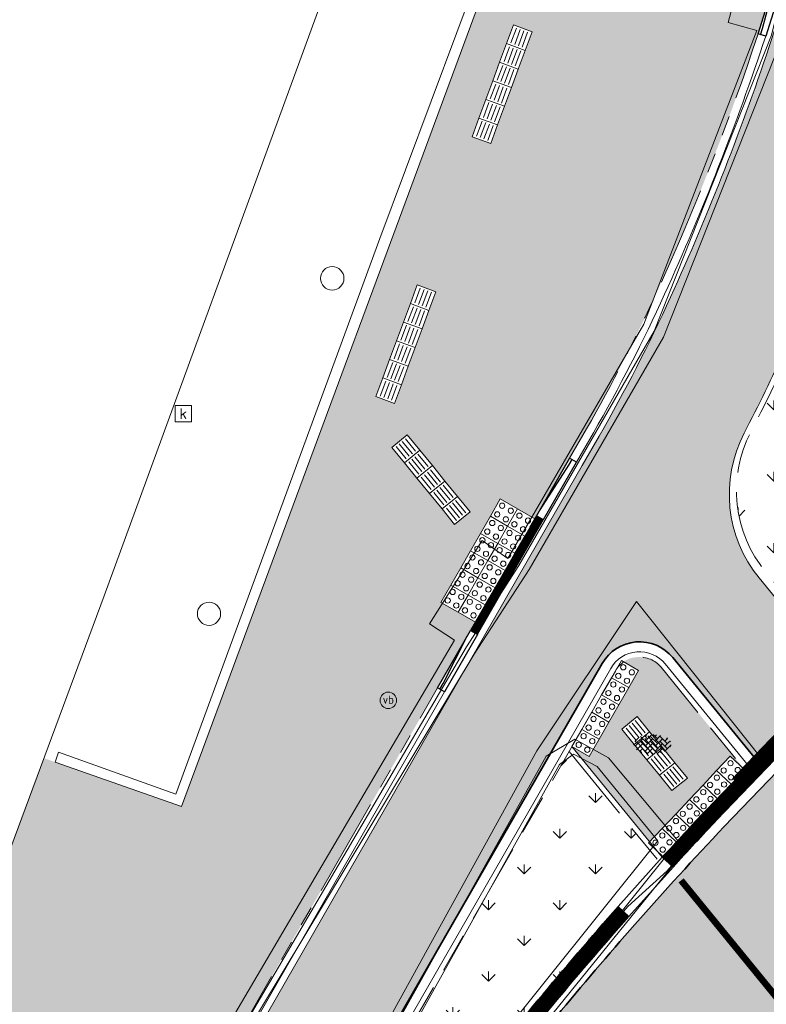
# Model space of a CAD drawing. Header units: metres. Extents: x 187916 to 189411, y 333285 to 334910.
# Tile 53 of 256: x 188109 to 188120, y 334582 to 334597. Entities that reach past the tile are written whole.
import ezdxf
from ezdxf.enums import TextEntityAlignment as Align

# ---------------------------------------------------------------- set-up
doc = ezdxf.new("R2010")
doc.units = ezdxf.units.M
for name, pattern in [('VH-OPSLUITBAND_100X200', [16, 8, -2, 4, -2]), ('VH-RWSBAND-SO', [24, 10, -2, 2, -2, 2, -2, 2, -2]), ('VH-TROTTOIRBAND_180-200', [20, 10, -2, 2, -2, 2, -2]), ('VW-1-1_STREEP', [2, 1, -1])]:
    doc.linetypes.add(name, pattern=pattern)
for name, color, linetype, lineweight in [('B-ME-IE-MEUBILAIR_WEGMEUBILAIR-S', 253, 'Continuous', 18), ('B-ME-IE-MEUBILAIR_WEGMEUBILAIR_PAAL-S', 253, 'Continuous', 18), ('B-ME-IE-TERREINAFSCHEIDING_KUNSTMATIG_MUUR-G', 253, 'IE-TERREINAFSCHEIDING-KUNSTMATIG-DICHT', 18), ('B-ME-RI-HWA_KOLK-S', 253, 'Continuous', 25), ('B-ME-VH-KANTOPSLUITING_ACHTERKANTBAND-G', 253, 'Continuous', 18), ('B-ME-VH-VERHARDING_ASFALT-G', 253, 'Continuous', 18), ('B-ME-VH-VERHARDING_BETONSTRAATSTEEN-G', 253, 'Continuous', 18), ('B-ME-VH-VERHARDING_BETONSTRAATSTEEN-S', 253, 'Continuous', 25), ('B-ME-VH-VERHARDING_ROOSTER-G', 253, 'Continuous', 18), ('N-WE-GR-VAKBEPLANTING-A', 94, 'Continuous', 5), ('N-WE-VH-GOOT_TEGEL-G', 170, 'Continuous', 35), ('N-WE-VH-KANTOPSLUITING_ELEMENT_VERLOOPBAND-G', 42, 'Continuous', 25), ('N-WE-VH-KANTOPSLUITING_OPSLUITBAND_80X200-G', 30, 'VH-OPSLUITBAND_100X200', 15), ('N-WE-VH-KANTOPSLUITING_RIJWIELPADBAND_4-12 200-G', 94, 'VH-TROTTOIRBAND_180-200', 15), ('N-WE-VH-KANTOPSLUITING_TROTTOIRBAND_RWS_110 220-G', 251, 'VH-RWSBAND-SO', 25), ('N-WE-VH-KANTOPSLUITING_TROTTOIRBAND_RWS_110 220_ACHTERKANT-G', 7, 'VH-RWSBAND-SO', 25), ('N-WE-VH-KANTOPSLUITING_VERLOOPBAND-S', 251, 'Continuous', 25), ('N-WE-VH-KANTOPSLUITING_VERLOOPBAND_TBV TEKENING-G', 10, 'Continuous', 25), ('N-WE-VH-KANTOPSLUITING_VOORKANTBAND-G', 7, 'Continuous', 15), ('N-WE-VH-KANTVERHARDING_STREKLAAG_BSS-G', 60, 'Continuous', 18), ('N-WE-VH-VERHARDING_ASFALT_RIJWEG-A', 251, 'Continuous', 18), ('N-WE-VH-VERHARDING_TEGEL-A', 254, 'Continuous', 5), ('N-WE-VH-VERKEERSTEGEL-S', 7, 'Continuous', 0), ('N-WE-VW-MARKERING_DWARS_DRIEHOEK_5050-G', 251, 'VW-HAAIETAND50-L-N', 0), ('N-WE-VW-MARKERING_LANGS_STREEP_11-G', 251, 'VW-1-1_STREEP', 0)]:
    doc.layers.add(name, color=color, linetype=linetype, lineweight=lineweight)
doc.layers.add('N-WE-VH-VERHARDING_ASFALT_ROOD-A', color=7, linetype='Continuous', lineweight=18, true_color=0xff1414)
doc.styles.add('NLCS-ISO', font='NLCS-ISO.ttf')
doc.linetypes.add('IE-TERREINAFSCHEIDING-KUNSTMATIG-DICHT', pattern='A,8,-1,[82,NLCS.SHX,S=0.75,R=90,X=0,Y=0],-1', length=10)
doc.linetypes.add('VW-HAAIETAND50-L-N', pattern='A,0,-0.5,[150,NLCS.SHX,S=1,R=0,X=-0.625,Y=-0.25],-0.5', length=1)
pattern_1 = [(90, (0, 0), (-0.5388153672, 0.5388153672), [0.142875, -0.9347557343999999]), (45, (0, 0), (-0.5388153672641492, 0.5388153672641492), [0.142875, -0.6191249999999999]), (135, (0, 0), (-0.5388153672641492, -0.5388153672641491), [0.142875, -0.6191249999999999])]

# ---------------------------------------------------------------- blocks, each defined once
blk = doc.blocks.new('SIE-WEG_PAAL_VERKEERSBORD-SO')
at = {"color": 0, "linetype": 'ByBlock', "lineweight": 18}
blk.add_circle((0, 0), 1.5, dxfattribs=at)
at = {"color": 0, "linetype": 'ByBlock', "lineweight": 18, "style": 'NLCS-ISO'}
blk.add_text('vb', height=1.5, dxfattribs=at).set_placement((0, 0.1317113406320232), align=Align.MIDDLE_CENTER)
blk = doc.blocks.new('SVH-BSS_KEIFORMAAT_KEPER-SO')
at = {"ltscale": 0.1}
for p, q in [((-5.336050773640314, 0.881278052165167), (-4.454772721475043, -7.582823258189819e-14)), ((-5.197234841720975, 0.7424621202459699), (-4.025666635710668, 1.914030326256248)), ((-5.197234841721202, -0.7424621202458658), (-2.969848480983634, 1.48492424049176)), ((-4.812064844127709, -1.842216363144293), (-2.969848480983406, 3.785860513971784e-14)), ((-4.564991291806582, 1.595142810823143), (-4.454772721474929, 1.484924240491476)), ((-3.712310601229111, 0.7424621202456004), (-1.484924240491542, -1.484924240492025)), ((-3.597206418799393, 2.112282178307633), (-1.484924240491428, -2.747801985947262e-13)), ((-2.477046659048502, 2.477046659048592), (-1.484924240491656, 1.484924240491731)), ((-2.227386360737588, 0.7424621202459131), (-0.2128896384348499, 2.756958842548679)), ((-2.227386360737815, 2.227386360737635), (-1.846044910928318, 2.608727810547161)), ((-2.227386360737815, -0.7424621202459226), (-2.463584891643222e-13, 1.484924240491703)), ((-2.227386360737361, -2.227386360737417), (2.083888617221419e-13, 2.083888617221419e-13)), ((-0.7424621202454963, 2.227386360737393), (1.484924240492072, -2.321476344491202e-13)), ((-0.7424621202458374, 0.7424621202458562), (1.484924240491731, -1.48492424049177)), ((0.2160084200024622, 2.753840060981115), (1.484924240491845, 1.484924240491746)), ((0.742462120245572, 2.227386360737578), (1.196639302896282, 2.681563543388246)), ((0.7424621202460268, 0.7424621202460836), (2.445993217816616, 2.445993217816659)), ((0.7424621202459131, -0.7424621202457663), (2.969848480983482, 1.48492424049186)), ((0.7424621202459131, -2.227386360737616), (2.969848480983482, 9.43689570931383e-15)), ((2.227386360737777, 2.22738636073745), (4.454772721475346, -1.753042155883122e-13)), ((2.227386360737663, 0.7424621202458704), (4.454772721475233, -1.484924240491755)), ((3.7123106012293, 0.7424621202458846), (4.50164561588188, 1.531797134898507)), ((3.7123106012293, -0.7424621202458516), (5.246882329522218, 0.7921096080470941)), ((4.221158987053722, 1.718537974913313), (4.45477272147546, 1.484924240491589)), ((5.197234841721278, 0.7424621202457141), (5.392160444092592, 0.5475365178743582)), ((-5.734817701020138, -0.2048792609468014), (-4.454772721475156, -1.484924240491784)), ((-3.894231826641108, -2.40930758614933), (-2.969848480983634, -1.484924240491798)), ((-3.712310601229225, -0.742462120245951), (-1.484924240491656, -2.969848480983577)), ((-3.712310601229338, -2.227386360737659), (-3.270758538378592, -2.668938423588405)), ((-1.594092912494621, -3.079017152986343), (9.470202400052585e-14, -1.484924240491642)), ((-0.74246212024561, -0.74246212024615), (1.484924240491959, -2.969848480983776)), ((-0.7424621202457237, -2.227386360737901), (0.2141389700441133, -3.18398745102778)), ((-0.2171522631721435, -3.18700074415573), (9.470202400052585e-14, -2.969848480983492)), ((1.364972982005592, -3.089799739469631), (2.969848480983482, -1.484924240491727)), ((2.227386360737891, -0.7424621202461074), (3.843627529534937, -2.358703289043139)), ((2.22738636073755, -2.227386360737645), (2.78091825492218, -2.780918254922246)), ((3.712310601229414, -2.227386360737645), (5.574234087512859, -0.3654628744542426)), ((5.197234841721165, -0.7424621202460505), (5.40549668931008, -0.950723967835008))]:
    blk.add_line(p, q, dxfattribs=at)
at = {"style": 'NLCS-ISO'}
blk.add_attdef('FORMAAT', text='', height=1.8, dxfattribs=at).set_placement((-5.834817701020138, -0.2150483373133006), align=Align.MIDDLE_RIGHT)
blk.add_attdef('KLEUR', text='', height=1.8, dxfattribs=at).set_placement((5.824648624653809, -0.2150483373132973), align=Align.MIDDLE_LEFT)
at = {"style": 'NLCS-ISO', "flags": 1}
blk.add_attdef('FUNCTIE', text='', height=1.8, dxfattribs=at).set_placement((0.1159930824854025, -3.584775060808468), align=Align.MIDDLE_CENTER)
blk = doc.blocks.new('SRI-KOLK-SO')
at = {"color": 0, "linetype": 'ByBlock', "lineweight": 18}
blk.add_lwpolyline([(-1.125, -1.125), (1.125, -1.125), (1.125, 1.125), (-1.125, 1.125)], close=True, dxfattribs=at)
at = {"color": 0, "linetype": 'ByBlock', "lineweight": 18, "style": 'NLCS-ISO'}
blk.add_text('k', height=1.5, dxfattribs=at).set_placement((0, 0), align=Align.MIDDLE_CENTER)
blk = doc.blocks.new('DTM')
at = {"layer": 'B-ME-IE-MEUBILAIR_WEGMEUBILAIR_PAAL-S'}
for centre, radius in [((188113.7119066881, 334592.859504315), 0.177150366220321), ((188111.8519620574, 334587.7966658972), 0.1753459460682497)]:
    blk.add_circle(centre, radius, dxfattribs=at)
at = {"layer": 'B-ME-IE-TERREINAFSCHEIDING_KUNSTMATIG_MUUR-G', "ltscale": 0.2, "flags": 128}
for points in [[(188110.2680000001, 334588.0669999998), (188113.543, 334597.025)], [(188108.1760000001, 334582.4359999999), (188110.2680000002, 334588.067)]]:
    blk.add_lwpolyline(points, dxfattribs=at)
at = {"layer": 'B-ME-VH-KANTOPSLUITING_ACHTERKANTBAND-G', "ltscale": 0.2, "flags": 128}
for points in [[(188101.0899999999, 334572.966), (188104.395, 334571.727), (188105.7999999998, 334571.7039999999), (188106.8870000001, 334572.6660000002), (188111.7519999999, 334580.9249999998), (188115.5580000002, 334587.3999999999), (188115.182, 334587.6469999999), (188115.9739999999, 334588.8999999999), (188116.3640000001, 334588.6320000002), (188118.4169999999, 334592.1669999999), (188120.122, 334596.6000000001), (188119.6919999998, 334596.7230000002), (188120.0699999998, 334598.159), (188120.4950000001, 334598.0269999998), (188121.699, 334605.236), (188121.9040000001, 334610.9720000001), (188121.5920000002, 334611.9580000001), (188120.8130000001, 334612.6370000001), (188115.4010000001, 334614.6099999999), (188115.2540000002, 334614.236), (188113.8709999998, 334614.7489999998), (188114.0299999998, 334615.1239999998), (188112.844, 334615.5729999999), (188108.375, 334617.1740000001)], [(188109.6099999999, 334572.0470000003), (188109.9759999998, 334571.8140000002), (188113.068, 334576.889), (188116.0380000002, 334581.1329999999), (188118.6299999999, 334584.3689999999), (188117.71, 334585.4920000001), (188117.355, 334585.6770000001), (188117.1409999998, 334585.523)], [(188109.6099999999, 334572.0470000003), (188112.4649999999, 334577.2000000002), (188114.9589999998, 334581.608), (188117.1409999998, 334585.523)]]:
    blk.add_lwpolyline(points, dxfattribs=at)
at = {"layer": 'B-ME-VH-VERHARDING_ASFALT-G', "ltscale": 0.2, "flags": 128}
for points in [[(188070.46, 334514.5580000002), (188075.165, 334520.4539999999), (188081.1880000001, 334528.5019999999), (188086.1009999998, 334535.534), (188091.145, 334543.2659999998), (188092.4180000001, 334545.2889999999), (188096.6979999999, 334553.5189999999), (188099.747, 334559.1460000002), (188104.2880000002, 334567.23), (188107.264, 334572.4539999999), (188112.0070000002, 334580.79), (188115.8569999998, 334587.1869999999), (188116.6839999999, 334588.463), (188118.7110000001, 334591.9709999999), (188120.5060000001, 334596.4909999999), (188120.8790000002, 334597.9640000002), (188122.0380000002, 334605.1689999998), (188122.2930000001, 334611.0099999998), (188121.9560000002, 334612.1880000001), (188120.966, 334613.023), (188115.5469999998, 334615.0040000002), (188114.1439999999, 334615.5129999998), (188113.0150000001, 334615.9180000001), (188114.3539999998, 334619.6660000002)], [(188101.426, 334558.4109999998), (188105.784, 334566.179), (188109.2560000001, 334572.2680000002), (188112.1460000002, 334577.426), (188114.6000000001, 334581.7400000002), (188116.8020000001, 334585.7259999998), (188118.3059999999, 334587.9819999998), (188120.1749999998, 334585.6349999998)], [(188101.426, 334558.4109999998), (188101.423, 334558.105), (188101.5989999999, 334557.915), (188101.9010000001, 334557.9050000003), (188102.04, 334557.9879999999), (188106.7990000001, 334565.878), (188110.3190000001, 334571.5830000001), (188113.3700000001, 334576.6099999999), (188116.3760000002, 334580.9440000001), (188119.057, 334584.2459999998), (188120.1749999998, 334585.6349999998)]]:
    blk.add_lwpolyline(points, dxfattribs=at)
at = {"layer": 'B-ME-VH-VERHARDING_BETONSTRAATSTEEN-G', "ltscale": 0.2, "flags": 128}
for points in [[(188101.0210000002, 334572.7570000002), (188104.361, 334571.548), (188105.8879999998, 334571.5269999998), (188107.0619999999, 334572.557), (188111.949, 334580.8399999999), (188115.7400000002, 334587.2960000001), (188116.5269999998, 334588.5260000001), (188118.5750000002, 334592.0600000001), (188120.3459999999, 334596.5290000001), (188120.7039999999, 334598.0010000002), (188121.9079999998, 334605.1859999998), (188122.1490000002, 334610.9870000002), (188121.7999999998, 334612.1370000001), (188120.9040000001, 334612.8489999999), (188115.4870000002, 334614.8509999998), (188114.0860000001, 334615.3900000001), (188112.9380000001, 334615.7960000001), (188108.4180000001, 334617.429)], [(188101.5649999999, 334558.3399999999), (188101.5819999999, 334558.1639999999), (188101.6749999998, 334558.0830000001), (188101.8629999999, 334558.04), (188101.9219999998, 334558.0980000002), (188106.6949999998, 334565.9840000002), (188110.1839999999, 334571.699), (188113.227, 334576.6979999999), (188116.2609999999, 334581.04), (188118.9339999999, 334584.3640000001), (188117.8849999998, 334585.622), (188117.3769999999, 334585.9050000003), (188116.9419999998, 334585.6460000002)], [(188101.5649999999, 334558.3399999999), (188105.9449999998, 334566.0949999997), (188109.3829999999, 334572.165), (188112.2740000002, 334577.355), (188114.7489999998, 334581.7179999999), (188116.9419999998, 334585.6460000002)]]:
    blk.add_lwpolyline(points, dxfattribs=at)
at = {"layer": 'B-ME-VH-VERHARDING_ROOSTER-G', "ltscale": 0.2, "flags": 128}
for points in [[(188109.5290000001, 334585.557), (188111.4350000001, 334584.8849999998), (188114.594, 334593.4029999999), (188117.6740000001, 334601.7310000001), (188119.9189999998, 334607.8900000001), (188118.0520000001, 334608.588), (188118.0049999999, 334608.4440000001)], [(188109.5290000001, 334585.557), (188109.5810000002, 334585.7089999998), (188111.3500000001, 334585.0750000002), (188114.4309999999, 334593.4589999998), (188117.5320000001, 334601.7599999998), (188119.719, 334607.7990000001), (188118.0049999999, 334608.4440000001)]]:
    blk.add_lwpolyline(points, dxfattribs=at)
at = {"layer": 'B-ME-IE-MEUBILAIR_WEGMEUBILAIR-S', "xscale": 0.083, "yscale": 0.083, "zscale": 0.083}
blk.add_blockref('SIE-WEG_PAAL_VERKEERSBORD-SO', (188114.559, 334586.489), dxfattribs=at)
at = {"layer": 'B-ME-RI-HWA_KOLK-S', "xscale": 0.11, "yscale": 0.11, "zscale": 0.11}
blk.add_blockref('SRI-KOLK-SO', (188111.463, 334590.817), dxfattribs=at)
at = {"layer": 'B-ME-VH-VERHARDING_BETONSTRAATSTEEN-S', "xscale": 0.05, "yscale": 0.05, "zscale": 0.05}
blk.add_blockref('SVH-BSS_KEIFORMAAT_KEPER-SO', (188118.548, 334585.836), dxfattribs=at)
blk = doc.blocks.new('SVH-VERKEERSTEGEL_300X300_NOPPENTEGEL')
blk.add_lwpolyline([(-0.15, 5.551115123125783e-17), (0.15, 5.551115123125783e-17), (0.15, -0.3), (-0.15, -0.3)], close=True)
at = {"lineweight": 0}
for centre in [(-0.07499999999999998, -0.07499999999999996), (0.07499999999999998, -0.07499999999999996), (-0.07499999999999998, -0.225), (0.07499999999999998, -0.225)]:
    blk.add_circle(centre, 0.04, dxfattribs=at)
blk = doc.blocks.new('SVH-VERKEERSTEGEL_300X300_GELEIDETEGEL')
blk.add_lwpolyline([(-0.15, 5.551115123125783e-17), (0.15, 5.551115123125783e-17), (0.15, -0.3), (-0.15, -0.3)], close=True)
at = {"lineweight": 0, "flags": 128}
for points in [[(0.12, -0.05999999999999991), (-0.1200000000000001, -0.05999999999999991)], [(0.12, -0.1199999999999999), (-0.1200000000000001, -0.1199999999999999)], [(0.12, -0.1799999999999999), (-0.1200000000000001, -0.1799999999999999)], [(0.12, -0.2399999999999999), (-0.12, -0.2399999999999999)]]:
    blk.add_lwpolyline(points, dxfattribs=at)
blk = doc.blocks.new('SVH-TROTTOIRBAND RWS INRITVERLOOPBAND_110 220X250_LINKS_L1000_VB-MM')
at = {"linetype": 'Continuous', "lineweight": 0}
blk.add_lwpolyline([(0, 0), (1000, 1.13686837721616e-13), (1000, 220.0000000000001), (0, 220)], close=True, dxfattribs=at)
blk.add_lwpolyline([(0, 110), (100, 110), (900, 30.00000000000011), (1000, 30.00000000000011)], dxfattribs=at)
blk = doc.blocks.new('SVH-RIJWIELPAD EINDVERLOOPBAND_40 120X250_MAAIVELD_RECHTS_L1000_HD-MM')
blk.add_line((0, 40), (100, 40))
blk.add_lwpolyline([(0, 0), (1000, 0), (1000, 120), (0, 120)], close=True)
at = {"flags": 128}
blk.add_lwpolyline([(100, 40), (900, 0)], dxfattribs=at)
blk = doc.blocks.new('SVH-RIJWIELPAD EINDVERLOOPBAND_40 120X250_MAAIVELD_LINKS_L1000_HD-MM')
blk.add_line((0, 40), (-100, 40))
blk.add_lwpolyline([(0, 0), (-1000, 0), (-1000, 120), (0, 120)], close=True)
at = {"flags": 128}
blk.add_lwpolyline([(-100, 40), (-900, 0)], dxfattribs=at)
blk = doc.blocks.new('ontwerp Wilhelmina- & Engelenkampstraat')
at = {"layer": 'N-WE-GR-VAKBEPLANTING-A', "transparency": 33554610}
h = blk.add_hatch(dxfattribs=at)
h.set_pattern_fill('GRASS', color=256, scale=0.03)
h.set_pattern_definition(pattern_1)
h.paths.add_polyline_path([(188125.3065849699, 334595.8465797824), (188125.3483220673, 334596.7567604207, 0.02171422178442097), (188122.6166379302, 334595.4420058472, 0.1824907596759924), (188121.7245304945, 334594.4203148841, -0.01774848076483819), (188120.6223364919, 334591.7561920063, -0.01252068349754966), (188120.0290838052, 334590.5368221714, 0.3019509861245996), (188120.259519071, 334588.4241339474), (188121.4379676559, 334587.0111331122), (188121.9956216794, 334587.6451913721, 0.1530905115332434)])
h = blk.add_hatch(dxfattribs=at)
h.set_pattern_fill('GRASS', color=256, scale=0.03)
h.set_pattern_definition(pattern_1)
h.paths.add_polyline_path([(188118.0265553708, 334583.3758751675), (188118.640478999, 334584.0597769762), (188117.2878711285, 334585.7165873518), (188113.9041129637, 334579.8312230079), (188114.777989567, 334579.3287924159, -0.007387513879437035), (188115.6608906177, 334580.52148375, -0.01555096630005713)])
at = {"layer": 'N-WE-VH-VERHARDING_ASFALT_RIJWEG-A', "transparency": 33554610}
h = blk.add_hatch(color=256, dxfattribs=at)
h.dxf.hatch_style = 1
edge = h.paths.add_edge_path(flags=16)
edge.add_arc((188138.9664952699, 334562.9266771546), 25.15000014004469, 78.9570041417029, 89.01832237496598, ccw=False)
edge.add_arc((188138.9664952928, 334562.9266772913), 25.15000000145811, 70.82096754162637, 78.95700413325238, ccw=False)
edge.add_arc((188138.9664952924, 334562.9266772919), 25.15000000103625, 64.56114953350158, 70.82096754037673, ccw=False)
edge.add_arc((188149.275636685, 334584.5997389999), 1.1499999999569, -100.17163992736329, 64.5611495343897, ccw=False)
edge.add_arc((188142.0351365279, 334544.2441302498), 39.85000000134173, 79.82836007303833, 82.98919470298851)
edge.add_arc((188142.0351365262, 334544.2441302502), 39.8500000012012, 82.98919470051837, 86.82065225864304)
edge.add_line((188144.2452818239, 334584.0327939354), (188143.4198873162, 334584.0786422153))
edge.add_line((188143.4198873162, 334584.0786422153), (188142.6119275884, 334584.1235220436))
edge.add_arc((188142.7311700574, 334586.2702128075), 2.150000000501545, 241.96238470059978, 266.8206522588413, ccw=False)
edge.add_line((188141.7205601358, 334584.3725385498), (188138.8371205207, 334585.9081196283))
edge.add_arc((188139.3776793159, 334586.9231546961), 1.150000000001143, 89.01832237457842, 241.9623847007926, ccw=False)
edge = h.paths.add_edge_path(flags=16)
edge.add_arc((188147.0280477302, 334548.9942835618), 37.59999999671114, 119.8881419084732, 146.3825036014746)
edge.add_line((188115.7165645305, 334569.8113683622), (188103.132196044, 334550.8829138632))
edge.add_line((188103.132196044, 334550.8829138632), (188098.4154442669, 334542.7039371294))
edge.add_line((188098.4154442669, 334542.7039371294), (188093.8171624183, 334534.4769075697))
edge.add_line((188093.8171624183, 334534.4769075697), (188093.5668862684, 334534.0291252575))
edge.add_arc((188092.5630440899, 334534.590196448), 1.150000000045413, 239.9388876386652, 330.79814032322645, ccw=False)
edge.add_line((188091.9869821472, 334533.5948811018), (188091.4987249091, 334533.8774713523))
edge.add_arc((188092.0747868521, 334534.8727866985), 1.150000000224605, 146.0066462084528, 239.9388876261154, ccw=False)
edge.add_line((188091.1213190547, 334535.5157479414), (188092.9730741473, 334538.2617748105))
edge.add_arc((187397.3001256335, 335005.9230804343), 838.2529141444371, 326.0893067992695, 326.4232486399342)
edge.add_line((188095.6869526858, 334542.3243445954), (188101.4356861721, 334551.4072817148))
edge.add_line((188101.4356861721, 334551.4072817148), (188104.3496291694, 334556.3924108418))
edge.add_line((188104.3496291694, 334556.3924108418), (188107.550383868, 334561.8461375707))
edge.add_arc((188150.8017325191, 334536.4622185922), 50.15000002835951, 145.6264753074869, 149.5916206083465, ccw=False)
edge.add_line((188109.409202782, 334564.7761901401), (188115.9237364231, 334574.2998638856))
edge.add_arc((188149.0625214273, 334551.6317490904), 40.14999999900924, 122.93594923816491, 145.6264753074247, ccw=False)
edge.add_arc((188127.8581766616, 334584.3636259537), 1.149999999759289, 29.3351337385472, 122.93594923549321, ccw=False)
edge.add_line((188128.8607110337, 334584.9270306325), (188129.094595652, 334584.5108513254))
edge.add_arc((188127.2202922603, 334583.4575295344), 2.149999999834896, -60.11185809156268, 29.335133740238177, ccw=False)
edge = h.paths.add_edge_path()
edge.add_arc((188147.5743993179, 334603.7915720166), 12.15000000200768, 200.4734663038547, 255.493725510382)
edge.add_line((188144.530994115, 334592.0289113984), (188146.185999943, 334591.6007044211))
edge.add_arc((188138.7090134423, 334562.7023984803), 29.84991479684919, 50.25891379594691, 75.49372551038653, ccw=False)
edge.add_line((188157.7926425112, 334585.655230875), (188163.8201895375, 334580.6411595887))
edge.add_line((188163.8201895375, 334580.6411595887), (188159.2952212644, 334575.7984076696))
edge.add_line((188159.2952212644, 334575.7984076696), (188159.2695942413, 334575.8148686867))
edge.add_arc((188144.5349947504, 334550.6630481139), 29.15000000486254, 59.63710362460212, 146.382503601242)
edge.add_line((188120.2602677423, 334566.8018252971), (188107.0435106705, 334546.9221797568))
edge.add_line((188107.0435106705, 334546.9221797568), (188106.7442135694, 334546.500351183))
edge.add_line((188106.7442135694, 334546.500351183), (188101.6504048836, 334539.510067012))
edge.add_line((188101.6504048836, 334539.510067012), (188095.1750741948, 334530.5398171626))
edge.add_line((188095.1750741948, 334530.5398171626), (188087.7887865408, 334535.3281251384))
edge.add_line((188087.7887865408, 334535.3281251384), (188088.417, 334536.191))
edge.add_line((188088.417, 334536.191), (188093.6195946, 334544.8592181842))
edge.add_line((188093.6195946, 334544.8592181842), (188101.4946647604, 334558.0521733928))
edge.add_line((188101.4946647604, 334558.0521733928), (188109.0825163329, 334571.5906240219))
edge.add_arc((188109.7531398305, 334571.7031590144), 0.6800000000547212, 189.5258538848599, 239.6426501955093)
edge.add_arc((188109.7531398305, 334571.7031590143), 0.6799999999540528, 239.6426501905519, 330.1368785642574)
edge.add_line((188110.3428476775, 334571.364566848), (188112.78618657, 334575.619999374))
edge.add_line((188112.78618657, 334575.619999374), (188112.9460224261, 334575.8837592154))
edge.add_arc((188155.5789671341, 334550.0486179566), 49.84999998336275, 142.6443436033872, 148.784552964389, ccw=False)
edge.add_arc((188162.7209915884, 334543.926498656), 59.24414293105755, 136.6649082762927, 142.1289845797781, ccw=False)
edge.add_line((188119.6296113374, 334584.5836188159), (188121.4990564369, 334586.5296781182))
edge.add_arc((188110.5734846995, 334597.0251239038), 15.15000000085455, 316.1503230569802, 359.9113085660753)
edge.add_arc((188139.1123643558, 334564.6638088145), 35.00000004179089, 106.57741826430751, 112.49110119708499, ccw=False)
edge.add_line((188129.1264917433, 334598.2090372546), (188129.3539222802, 334596.9693586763))
edge.add_arc((188131.4686291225, 334597.3573212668), 2.15000000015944, 190.3958391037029, 206.4362908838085)
edge.add_line((188129.5434547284, 334596.400136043), (188131.1078476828, 334593.2536925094))
edge.add_arc((188131.9047803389, 334593.6499226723), 0.8900000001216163, 206.4362909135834, 370.3958390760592)
edge.add_line((188132.7801706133, 334593.8105211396), (188131.8470344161, 334598.8968607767))
edge.add_line((188131.8470344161, 334598.8968607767), (188131.8462139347, 334598.9013330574))
edge.add_arc((188139.0752333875, 334564.9158871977), 34.74578035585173, 94.76015096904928, 102.00837118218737, ccw=False)
at = {"layer": 'N-WE-VH-VERHARDING_ASFALT_ROOD-A', "transparency": 33554610}
h = blk.add_hatch(color=256, dxfattribs=at)
h.dxf.hatch_style = 1
h.paths.add_polyline_path([(188120.1575905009, 334588.3367530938, -0.299648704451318), (188119.9327629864, 334590.524914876, 0.01302880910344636), (188120.5495449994, 334591.7893793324, 0.0177484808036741), (188121.6495684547, 334594.4482557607, -0.1824907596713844), (188122.5788470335, 334595.5125171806, -0.0219909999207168), (188125.3523926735, 334596.8455300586, 0.03323504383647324), (188125.2458823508, 334598.805325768, 0.01087407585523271), (188123.7744933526, 334598.1701099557, -0.6277769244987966), (188122.8729331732, 334598.917082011, 0.01394574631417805), (188123.3522491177, 334601.1183388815), (188123.5186921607, 334602.1015323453), (188123.6058076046, 334602.6160478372, -0.1686083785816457), (188123.8137921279, 334603.0105127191, 0.04923014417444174), (188124.135476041, 334610.9399978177), (188122.2385249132, 334610.832380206, -0.06861142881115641), (188121.4073989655, 334600.349107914), (188121.1829406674, 334599.3728481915, -0.01349483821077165), (188120.6518664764, 334597.437743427), (188120.3508340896, 334596.4821163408, -0.02715021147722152), (188118.8207471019, 334592.5775784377, -0.02351029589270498), (188117.7422865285, 334590.4793849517), (188117.4863962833, 334590.0343155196), (188116.987961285, 334589.1673884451), (188115.9910912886, 334587.4335342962), (188115.4926562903, 334586.5666072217), (188107.2129283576, 334572.1656916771), (188092.5487548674, 334545.4469318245), (188093.6195946, 334544.8592181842), (188101.4946647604, 334558.0521733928), (188109.0825163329, 334571.5906240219, -0.1730280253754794), (188109.1627085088, 334572.0404880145), (188109.6586014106, 334572.9084557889), (188117.7874808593, 334587.0470019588, -0.5254322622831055), (188118.8544969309, 334587.1340839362), (188120.1004820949, 334585.6078757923), (188121.23222727, 334586.7860025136, 0.00252768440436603), (188121.3352055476, 334586.8942915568)])
at = {"layer": 'N-WE-VH-VERHARDING_TEGEL-A', "transparency": 33554610}
h = blk.add_hatch(color=256, dxfattribs=at)
h.dxf.hatch_style = 1
edge = h.paths.add_edge_path()
edge.add_line((188120.1416823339, 334596.5503531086), (188120.4418328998, 334597.5032134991))
edge.add_arc((188084.9476891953, 334608.2767982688), 37.09318490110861, 343.1153123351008, 343.2629847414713)
edge.add_line((188120.4694824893, 334597.5947307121), (188120.1931367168, 334597.6697176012))
edge.add_line((188120.1931367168, 334597.6697176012), (188119.903606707, 334597.7482820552))
edge.add_line((188119.903606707, 334597.7482820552), (188119.982171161, 334598.037812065))
edge.add_line((188119.982171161, 334598.037812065), (188120.060735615, 334598.3273420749))
edge.add_line((188120.060735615, 334598.3273420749), (188120.139300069, 334598.6168720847))
edge.add_line((188120.139300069, 334598.6168720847), (188120.2178645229, 334598.9064020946))
edge.add_line((188120.2178645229, 334598.9064020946), (188120.2964289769, 334599.1959321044))
edge.add_line((188120.2964289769, 334599.1959321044), (188120.3749934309, 334599.4854621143))
edge.add_line((188120.3749934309, 334599.4854621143), (188120.6645234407, 334599.4068976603))
edge.add_line((188120.6645234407, 334599.4068976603), (188120.9458707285, 334599.3305536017))
edge.add_arc((188084.9476733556, 334608.2768028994), 37.09320140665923, 346.0436279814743, 346.1919259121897)
edge.add_line((188120.9689055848, 334599.4237571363), (188121.1927767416, 334600.3974414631))
edge.add_arc((188083.9418971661, 334608.5879252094), 38.14068763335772, 347.5994913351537, 358.3404075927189)
edge.add_line((188122.0665860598, 334607.4833212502), (188117.9470000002, 334609.0090000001))
edge.add_line((188117.9470000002, 334609.0090000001), (188117.8242362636, 334608.6731521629))
edge.add_line((188117.8242362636, 334608.6731521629), (188118.0520000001, 334608.588))
edge.add_line((188118.0520000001, 334608.588), (188119.9189999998, 334607.8900000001))
edge.add_line((188119.9189999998, 334607.8900000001), (188117.673999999, 334601.7309999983))
edge.add_line((188117.673999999, 334601.7309999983), (188114.594, 334593.4029999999))
edge.add_line((188114.594, 334593.4029999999), (188111.435, 334584.8849999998))
edge.add_line((188111.435, 334584.8849999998), (188109.5290000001, 334585.557))
edge.add_line((188109.5290000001, 334585.557), (188109.3579082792, 334585.6173219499))
edge.add_line((188109.3579082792, 334585.6173219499), (188108.1760000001, 334582.4359999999))
edge.add_line((188108.1760000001, 334582.4359999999), (188105.5299999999, 334575.2330000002))
edge.add_line((188105.5299999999, 334575.2330000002), (188104.1880000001, 334575.701))
edge.add_line((188104.1880000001, 334575.701), (188100.5797140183, 334576.9734506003))
edge.add_line((188100.5797140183, 334576.9734506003), (188099.9367995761, 334575.3224712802))
edge.add_arc((188101.6141102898, 334574.6693030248), 1.8000000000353, 158.7233654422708, 250.1009573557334)
edge.add_line((188101.0014553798, 334572.9767741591), (188104.8222028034, 334571.593755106))
edge.add_arc((188105.4348577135, 334573.286283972), 1.80000000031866, 250.1009573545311, 330.103485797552)
edge.add_line((188106.9953264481, 334572.3891009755), (188107.0451699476, 334572.4757936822))
edge.add_line((188107.0451699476, 334572.4757936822), (188107.5132721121, 334573.129460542))
edge.add_line((188107.5132721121, 334573.129460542), (188107.563115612, 334573.2161532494))
edge.add_line((188107.563115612, 334573.2161532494), (188115.301932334, 334586.6762629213))
edge.add_line((188115.301932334, 334586.6762629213), (188115.8003673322, 334587.5431899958))
edge.add_line((188115.8003673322, 334587.5431899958), (188115.8730216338, 334587.6695574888))
edge.add_line((188115.8730216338, 334587.6695574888), (188115.6129435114, 334587.8190879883))
edge.add_line((188115.6129435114, 334587.8190879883), (188115.3528653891, 334587.9686184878))
edge.add_line((188115.3528653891, 334587.9686184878), (188115.5023958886, 334588.2286966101))
edge.add_line((188115.5023958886, 334588.2286966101), (188115.6519263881, 334588.4887747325))
edge.add_line((188115.6519263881, 334588.4887747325), (188115.8014568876, 334588.7488528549))
edge.add_line((188115.8014568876, 334588.7488528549), (188115.9509873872, 334589.0089309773))
edge.add_line((188115.9509873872, 334589.0089309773), (188116.1005178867, 334589.2690090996))
edge.add_line((188116.1005178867, 334589.2690090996), (188116.2500483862, 334589.529087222))
edge.add_line((188116.2500483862, 334589.529087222), (188116.5101265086, 334589.3795567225))
edge.add_line((188116.5101265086, 334589.3795567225), (188116.7702046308, 334589.2300262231))
edge.add_line((188116.7702046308, 334589.2300262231), (188116.7972373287, 334589.2770441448))
edge.add_line((188116.7972373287, 334589.2770441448), (188117.295672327, 334590.1439712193))
edge.add_line((188117.295672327, 334590.1439712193), (188117.5515625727, 334590.5890406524))
edge.add_arc((188095.9824169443, 334602.990103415), 24.88000001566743, 330.1034857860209, 335.4906562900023)
edge.add_arc((188083.6591852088, 334608.608550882), 38.4235960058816, 335.4906562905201, 341.7102423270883)
h.paths.add_polyline_path([(188116.1049185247, 334594.893732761), (188115.82354367, 334594.997791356), (188116.4479062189, 334596.6860364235), (188116.7292810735, 334596.5819778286)], flags=16)
h.paths.add_polyline_path([(188117.1348365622, 334596.8843358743), (188117.0247128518, 334597.1633928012), (188119.5362251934, 334598.1545061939), (188119.6463489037, 334597.8754492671)], flags=16)
h.paths.add_polyline_path([(188115.2774476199, 334592.6575196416), (188114.6515361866, 334590.9698482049), (188114.3702565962, 334591.0741640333), (188114.9961680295, 334592.7618354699)], flags=16)
h.paths.add_polyline_path([(188117.0001697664, 334597.3144305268), (188116.7187916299, 334597.4184802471), (188117.3431519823, 334599.1067261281), (188117.6245301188, 334599.0026764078)], flags=16)
h.paths.add_polyline_path([(188115.0339475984, 334590.2649857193), (188115.7924890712, 334589.3351390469), (188115.5600274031, 334589.1455036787), (188114.8014859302, 334590.075350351), (188114.6118505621, 334590.3078120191), (188114.8443122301, 334590.4974473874)], flags=16)
h = blk.add_hatch(color=256, dxfattribs=at)
h.dxf.hatch_style = 1
edge = h.paths.add_edge_path()
edge.add_arc((188118.342136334, 334586.7073943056), 0.436783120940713, 40.08176197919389, 122.6779426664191)
edge.add_line((188118.1063099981, 334587.0750428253), (188118.3382779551, 334586.9416741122))
edge.add_line((188118.3382779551, 334586.9416741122), (188117.5906254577, 334585.6412835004))
edge.add_line((188117.5906254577, 334585.6412835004), (188117.3305473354, 334585.7908139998))
edge.add_line((188117.3305473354, 334585.7908139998), (188118.503225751, 334584.3543993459))
edge.add_line((188118.503225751, 334584.3543993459), (188119.7217083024, 334585.6466053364))
edge.add_line((188119.7217083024, 334585.6466053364), (188119.9399752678, 334585.4407910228))
edge.add_line((188119.9399752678, 334585.4407910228), (188118.6763306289, 334586.9886302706))
h.paths.add_polyline_path([(188119.0732980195, 334585.3163660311), (188118.8409044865, 334585.1266471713), (188118.0820520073, 334586.0562400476), (188118.3144455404, 334586.2459589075)], flags=16)
at = {"layer": 'N-WE-VH-GOOT_TEGEL-G'}
blk.add_lwpolyline([(188120.1004820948, 334585.6078757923), (188118.8544969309, 334587.1340839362, 0.5254322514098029), (188117.7874808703, 334587.0470019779), (188109.6586014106, 334572.9084557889), (188109.1627085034, 334572.040488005, 0.4110635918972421), (188109.4094735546, 334571.1163937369), (188109.4094735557, 334571.1163937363, 0.416742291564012), (188110.3428476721, 334571.3645668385), (188112.7861865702, 334575.6199993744), (188112.9460224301, 334575.8837592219, -0.02679821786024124), (188115.9539878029, 334580.2956590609, -0.01540192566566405), (188118.2817244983, 334583.1058300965, -0.008440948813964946), (188119.6296113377, 334584.5836188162), (188121.4990564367, 334586.529678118, 0.241212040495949), (188125.4747901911, 334599.758905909), (188125.035294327, 334602.1545103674), (188124.9468931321, 334602.6363676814, 0.2843936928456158), (188124.4666579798, 334603.1669848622, 0.4527932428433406), (188123.6058076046, 334602.6160478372), (188123.5186921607, 334602.1015323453), (188123.3522491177, 334601.1183388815, -0.01394574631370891), (188122.8729331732, 334598.9170820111, 0.627776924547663), (188123.7744933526, 334598.1701099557, -0.01087407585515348), (188125.2458823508, 334598.805325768)], format="xyb", dxfattribs=at)
blk.add_lwpolyline([(188093.5668862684, 334534.0291252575), (188093.8171624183, 334534.4769075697), (188098.4154442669, 334542.7039371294), (188103.132196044, 334550.8829138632), (188115.7165645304, 334569.8113683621, -0.1161212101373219), (188128.2916551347, 334581.5934797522, 0.411389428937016), (188129.0945956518, 334584.5108513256), (188128.8607110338, 334584.9270306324, 0.4327428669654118), (188127.2329203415, 334585.3287966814, 0.09933086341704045), (188115.9237364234, 334574.299863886), (188109.4092027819, 334564.7761901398, 0.01730293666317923), (188107.5503838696, 334561.8461375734), (188104.3496291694, 334556.3924108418), (188101.4356861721, 334551.4072817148), (188095.6869526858, 334542.3243445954, -0.001457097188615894), (188092.9730741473, 334538.2617748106), (188091.1213190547, 334535.5157479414, 0.4344608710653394), (188091.4987249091, 334533.8774713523), (188091.9869821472, 334533.5948811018, 0.418612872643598)], format="xyb", close=True, dxfattribs=at)
at = {"layer": 'N-WE-VH-KANTOPSLUITING_ELEMENT_VERLOOPBAND-G', "const_width": 0.12, "flags": 128}
blk.add_lwpolyline([(188115.8523829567, 334587.5132838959), (188116.8492529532, 334589.2471380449)], dxfattribs=at)
at = {"layer": 'N-WE-VH-KANTOPSLUITING_ELEMENT_VERLOOPBAND-G', "const_width": 0.22, "flags": 128}
blk.add_lwpolyline([(188121.4203624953, 334586.824273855, -0.002651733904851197), (188121.3115548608, 334586.7097979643), (188119.4413018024, 334584.7628975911, 0.004102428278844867), (188118.7770489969, 334584.0472281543, 0.004102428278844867)], format="xyb", dxfattribs=at)
at = {"layer": 'N-WE-VH-KANTOPSLUITING_OPSLUITBAND_80X200-G', "ltscale": 0.15, "flags": 128}
for points in [[(188125.3483220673, 334596.7567604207, 0.02171422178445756), (188122.6166379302, 334595.4420058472, 0.1824907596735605), (188121.7245304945, 334594.4203148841, -0.01774848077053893), (188120.6223364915, 334591.7561920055, -0.01252068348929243), (188120.0290838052, 334590.5368221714, 0.3019509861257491), (188120.259519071, 334588.4241339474), (188121.4379676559, 334587.0111331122)], [(188109.8581977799, 334572.7941701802), (188117.9868740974, 334586.9323619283, -0.5254322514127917), (188118.6763306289, 334586.9886302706), (188119.9338328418, 334585.4483148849)]]:
    blk.add_lwpolyline(points, format="xyb", dxfattribs=at)
blk.add_lwpolyline([(188117.2878711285, 334585.7165873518), (188118.640478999, 334584.0597769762)], dxfattribs=at)
at = {"layer": 'N-WE-VH-KANTOPSLUITING_RIJWIELPADBAND_4-12 200-G', "ltscale": 0.15, "flags": 128}
blk.add_lwpolyline([(188117.295672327, 334590.1439712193), (188117.551562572, 334590.5890406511, 0.02351029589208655), (188118.6205705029, 334592.6688435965, 0.02714472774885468), (188120.1416823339, 334596.5503531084, 0.02714472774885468)], format="xyb", dxfattribs=at)
for points in [[(188115.8003673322, 334587.5431899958), (188116.7972373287, 334589.2770441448)], [(188107.563115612, 334573.2161532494), (188115.301932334, 334586.6762629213)]]:
    blk.add_lwpolyline(points, dxfattribs=at)
at = {"layer": 'N-WE-VH-KANTOPSLUITING_TROTTOIRBAND_RWS_110 220-G', "ltscale": 0.15, "const_width": 0.22, "flags": 128}
blk.add_lwpolyline([(188109.388461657, 334571.9115092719, 0.9989301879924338), (188110.1173711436, 334571.4940285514), (188112.5622379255, 334575.7521221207), (188112.7236640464, 334576.018506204, -0.02680405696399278), (188115.7480275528, 334580.4543466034, -0.01554479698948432), (188118.1084144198, 334583.3023920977, -0.01540683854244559)], format="xyb", dxfattribs=at)
at = {"layer": 'N-WE-VH-KANTOPSLUITING_TROTTOIRBAND_RWS_110 220_ACHTERKANT-G', "linetype": 'Continuous', "ltscale": 0.2, "flags": 128}
for points in [[(188121.3352055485, 334586.8942915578, -0.002527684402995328), (188121.2322272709, 334586.7860025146), (188119.3616329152, 334584.8387468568, 0.004112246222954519), (188118.6945677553, 334584.1200309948)], [(188109.4839726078, 334571.8569413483, 0.9989301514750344), (188110.0219772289, 334571.5488008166), (188112.467490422, 334575.8080202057), (188112.6295893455, 334576.0755145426, -0.02680650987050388), (188115.6608906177, 334580.52148375, -0.01555096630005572), (188118.0265553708, 334583.3758751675, -0.01540890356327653)]]:
    blk.add_lwpolyline(points, format="xyb", dxfattribs=at)
at = {"layer": 'N-WE-VH-KANTOPSLUITING_VERLOOPBAND_TBV TEKENING-G', "flags": 128}
for points in [[(188120.1414293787, 334596.5495500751), (188120.4418755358, 334597.5033488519), (188120.5563313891, 334597.467295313), (188120.2558852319, 334596.5134965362)], [(188117.295672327, 334590.1439712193), (188116.7972373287, 334589.2770441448), (188116.9012685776, 334589.217231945), (188117.3997035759, 334590.0841590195)], [(188115.3019323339, 334586.6762629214), (188115.8003673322, 334587.5431899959), (188115.9043985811, 334587.4833777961), (188115.4059635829, 334586.6164507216)], [(188118.1902689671, 334583.228913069), (188118.8582785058, 334583.9730657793), (188118.6945649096, 334584.1200278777), (188118.0265553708, 334583.3758751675)]]:
    blk.add_lwpolyline(points, close=True, dxfattribs=at)
at = {"layer": 'N-WE-VH-KANTOPSLUITING_VOORKANTBAND-G', "flags": 128}
for points in [[(188121.3352055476, 334586.8942915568), (188120.1575905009, 334588.3367530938, -0.2996487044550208), (188119.9327629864, 334590.524914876, 0.01302880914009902), (188120.549545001, 334591.7893793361, 0.01774848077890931), (188121.6495684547, 334594.4482557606, -0.1824907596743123), (188122.5788470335, 334595.5125171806, -0.02199099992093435), (188125.3523926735, 334596.8455300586)], [(188117.3997035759, 334590.0841590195), (188117.6555938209, 334590.5292284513, 0.02351029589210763), (188118.7297577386, 334592.6190626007, 0.02715021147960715), (188120.2558852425, 334596.5134965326, 0.02715021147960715)], [(188109.7888436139, 334572.83404498), (188117.9175199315, 334586.9722367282, -0.525432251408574), (188118.7383015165, 334587.0392228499), (188119.9958037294, 334585.4989074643)], [(188121.5004939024, 334586.7489149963, -0.002651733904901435), (188121.3908824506, 334586.6335934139), (188119.5209710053, 334584.687048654, 0.004100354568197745), (188118.8582842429, 334583.9730605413)], [(188109.2929507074, 334571.9660771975, 0.9989302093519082), (188110.2127650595, 334571.4392562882), (188112.6569854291, 334575.6962240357), (188112.8177387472, 334575.9614978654, -0.02680159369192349), (188115.8351645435, 334580.3872095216, -0.01553697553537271), (188118.1902689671, 334583.228913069)]]:
    blk.add_lwpolyline(points, format="xyb", dxfattribs=at)
for points in [[(188115.9043985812, 334587.483377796), (188116.9012685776, 334589.217231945)], [(188107.6671468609, 334573.1563410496), (188115.4059635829, 334586.6164507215)], [(188117.3305473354, 334585.7908139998), (188118.6945649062, 334584.120027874)]]:
    blk.add_lwpolyline(points, dxfattribs=at)
at = {"layer": 'N-WE-VH-KANTVERHARDING_STREKLAAG_BSS-G', "flags": 128}
blk.add_lwpolyline([(188092.44916723, 334545.2654788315), (188107.2129283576, 334572.1656916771), (188115.4926562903, 334586.5666072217), (188115.9910912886, 334587.4335342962), (188116.987961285, 334589.1673884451), (188117.4863962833, 334590.0343155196), (188117.7422865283, 334590.4793849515, 0.02351029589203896), (188118.8207471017, 334592.5775784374, 0.02715021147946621), (188120.3508340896, 334596.4821163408), (188120.6518664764, 334597.437743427, 0.01349483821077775), (188121.1829406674, 334599.3728481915), (188121.4073989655, 334600.349107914, 0.07064622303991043), (188122.2192216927, 334611.1436132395, 0.2959246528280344), (188120.8516624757, 334612.9749536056), (188110.7167008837, 334616.6923707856)], format="xyb", dxfattribs=at)
at = {"layer": 'N-WE-VH-KANTOPSLUITING_VERLOOPBAND-S'}
for name, p, xscale, yscale, zscale, rotation in [('SVH-RIJWIELPAD EINDVERLOOPBAND_40 120X250_MAAIVELD_RECHTS_L1000_HD-MM', (188120.1414293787, 334596.5495500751), -0.0009999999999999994, 0.0009999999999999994, 0.001, 252.5155976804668), ('SVH-RIJWIELPAD EINDVERLOOPBAND_40 120X250_MAAIVELD_LINKS_L1000_HD-MM', (188117.295672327, 334590.1439712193), -0.0009999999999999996, 0.0009999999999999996, 0.001, 240.1034857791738), ('SVH-RIJWIELPAD EINDVERLOOPBAND_40 120X250_MAAIVELD_RECHTS_L1000_HD-MM', (188115.3019323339, 334586.6762629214), -0.001, 0.001, 0.001, 240.1034857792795), ('SVH-TROTTOIRBAND RWS INRITVERLOOPBAND_110 220X250_LINKS_L1000_VB-MM', (188118.1902689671, 334583.228913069), 0.0009999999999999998, 0.0009999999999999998, 0.0009999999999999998, 48.08637468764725)]:
    blk.add_blockref(name, p, dxfattribs=dict(at, xscale=xscale, yscale=yscale, zscale=zscale, rotation=rotation))
at = {"layer": 'N-WE-VH-VERKEERSTEGEL-S'}
for name, p, xscale, rotation in [('SVH-VERKEERSTEGEL_300X300_GELEIDETEGEL', (188116.3958769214, 334596.5453489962), -1, 69.70450035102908), ('SVH-VERKEERSTEGEL_300X300_GELEIDETEGEL', (188116.2918128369, 334596.2639761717), -1, 69.70450035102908), ('SVH-VERKEERSTEGEL_300X300_GELEIDETEGEL', (188116.1877487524, 334595.9826033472), -1, 69.70450035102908), ('SVH-VERKEERSTEGEL_300X300_GELEIDETEGEL', (188116.0836901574, 334595.7012284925), -1, 69.70450035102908), ('SVH-VERKEERSTEGEL_300X300_GELEIDETEGEL', (188115.9796315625, 334595.4198536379), -1, 69.70450035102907), ('SVH-VERKEERSTEGEL_300X300_GELEIDETEGEL', (188115.8755729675, 334595.1384787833), -1, 69.70450035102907), ('SVH-VERKEERSTEGEL_300X300_GELEIDETEGEL', (188114.9440101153, 334592.6211956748), -1, 69.65211157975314), ('SVH-VERKEERSTEGEL_300X300_GELEIDETEGEL', (188114.839694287, 334592.3399160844), -1, 69.65211157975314), ('SVH-VERKEERSTEGEL_300X300_GELEIDETEGEL', (188114.7353784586, 334592.0586364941), -0.9999999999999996, 69.65211157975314), ('SVH-VERKEERSTEGEL_300X300_GELEIDETEGEL', (188114.6310571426, 334591.7773589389), -0.9999999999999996, 69.65211157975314), ('SVH-VERKEERSTEGEL_300X300_GELEIDETEGEL', (188114.5267358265, 334591.4960813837), -0.9999999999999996, 69.65211157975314), ('SVH-VERKEERSTEGEL_300X300_GELEIDETEGEL', (188114.4224145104, 334591.2148038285), -0.9999999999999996, 69.65211157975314), ('SVH-VERKEERSTEGEL_300X300_GELEIDETEGEL', (188114.7066682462, 334590.1915811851), -1, 129.206550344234), ('SVH-VERKEERSTEGEL_300X300_GELEIDETEGEL', (188114.8963036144, 334589.9591195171), -1, 129.206550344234), ('SVH-VERKEERSTEGEL_300X300_GELEIDETEGEL', (188115.0859389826, 334589.726657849), -1, 129.206550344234), ('SVH-VERKEERSTEGEL_300X300_GELEIDETEGEL', (188115.2755743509, 334589.4941961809), -1, 129.206550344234), ('SVH-VERKEERSTEGEL_300X300_GELEIDETEGEL', (188115.4652097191, 334589.2617345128), -1, 129.206550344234), ('SVH-VERKEERSTEGEL_300X300_NOPPENTEGEL', (188118.003434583, 334586.9611655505), -1, 60.10348578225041), ('SVH-VERKEERSTEGEL_300X300_NOPPENTEGEL', (188117.8539040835, 334586.7010874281), -1, 60.10348578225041), ('SVH-VERKEERSTEGEL_300X300_NOPPENTEGEL', (188117.7043735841, 334586.4410093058), -1, 60.10348578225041), ('SVH-VERKEERSTEGEL_300X300_NOPPENTEGEL', (188117.5548430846, 334586.1809311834), -1, 60.10348578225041), ('SVH-VERKEERSTEGEL_300X300_NOPPENTEGEL', (188117.4053125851, 334585.920853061), -1, 60.10348578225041), ('SVH-VERKEERSTEGEL_300X300_NOPPENTEGEL', (188119.6188011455, 334585.5374718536), -1, 46.68194040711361), ('SVH-VERKEERSTEGEL_300X300_NOPPENTEGEL', (188119.4129868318, 334585.319204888), -1, 46.68194040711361), ('SVH-VERKEERSTEGEL_300X300_NOPPENTEGEL', (188119.2071725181, 334585.1009379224), -1, 46.68194040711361), ('SVH-VERKEERSTEGEL_300X300_NOPPENTEGEL', (188119.0013582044, 334584.8826709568), -1, 46.68194040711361), ('SVH-VERKEERSTEGEL_300X300_NOPPENTEGEL', (188118.7955438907, 334584.6644039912), -1, 46.68194040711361), ('SVH-VERKEERSTEGEL_300X300_NOPPENTEGEL', (188118.589729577, 334584.4461370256), -1, 46.68194040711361)]:
    blk.add_blockref(name, p, dxfattribs=dict(at, xscale=xscale, rotation=rotation))
for name, p, rotation in [('SVH-VERKEERSTEGEL_300X300_NOPPENTEGEL', (188116.4353612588, 334589.2495176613), 240.1034857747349), ('SVH-VERKEERSTEGEL_300X300_NOPPENTEGEL', (188116.6954393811, 334589.0999871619), 240.1034857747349), ('SVH-VERKEERSTEGEL_300X300_NOPPENTEGEL', (188116.2858307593, 334588.989439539), 240.1034857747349), ('SVH-VERKEERSTEGEL_300X300_NOPPENTEGEL', (188116.1363002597, 334588.7293614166), 240.1034857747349), ('SVH-VERKEERSTEGEL_300X300_NOPPENTEGEL', (188116.5459088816, 334588.8399090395), 240.1034857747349), ('SVH-VERKEERSTEGEL_300X300_NOPPENTEGEL', (188116.3963783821, 334588.5798309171), 240.1034857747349), ('SVH-VERKEERSTEGEL_300X300_NOPPENTEGEL', (188115.9867697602, 334588.4692832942), 240.1034857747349), ('SVH-VERKEERSTEGEL_300X300_NOPPENTEGEL', (188116.2468478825, 334588.3197527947), 240.1034857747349), ('SVH-VERKEERSTEGEL_300X300_NOPPENTEGEL', (188115.8372392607, 334588.2092051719), 240.1034857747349), ('SVH-VERKEERSTEGEL_300X300_NOPPENTEGEL', (188116.097317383, 334588.0596746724), 240.1034857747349), ('SVH-VERKEERSTEGEL_300X300_NOPPENTEGEL', (188115.6877087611, 334587.9491270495), 240.1034857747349), ('SVH-VERKEERSTEGEL_300X300_NOPPENTEGEL', (188115.9477868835, 334587.79959655), 240.1034857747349), ('SVH-VERKEERSTEGEL_300X300_GELEIDETEGEL', (188118.1769114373, 334585.9400432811), 129.227131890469), ('SVH-VERKEERSTEGEL_300X300_GELEIDETEGEL', (188118.3666369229, 334585.7076551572), 129.227131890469), ('SVH-VERKEERSTEGEL_300X300_GELEIDETEGEL', (188118.5563524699, 334585.4752589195), 129.227131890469), ('SVH-VERKEERSTEGEL_300X300_GELEIDETEGEL', (188118.7460450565, 334585.2428439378), 129.227131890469)]:
    blk.add_blockref(name, p, dxfattribs=dict(at, rotation=rotation))
blk = doc.blocks.new('markering')
at = {"layer": 'N-WE-VW-MARKERING_DWARS_DRIEHOEK_5050-G', "const_width": 0.1, "flags": 128}
blk.add_lwpolyline([(188121.2320438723, 334586.7860025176), (188119.7852587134, 334585.2776431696)], dxfattribs=at)
at = {"layer": 'N-WE-VW-MARKERING_LANGS_STREEP_11-G', "ltscale": 0.5, "const_width": 0.1, "flags": 128}
blk.add_lwpolyline([(188118.9788267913, 334583.7718370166), (188121.1922540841, 334581.0606122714)], dxfattribs=at)

msp = doc.modelspace()

# ---------------------------------------------------------------- block references
msp.add_blockref('DTM', (0, 0))

# ---------------------------------------------------------------- next in the draw order: block references
msp.add_blockref('ontwerp Wilhelmina- & Engelenkampstraat', (0, 0))

# ---------------------------------------------------------------- next in the draw order: block references
msp.add_blockref('markering', (0, 0))

doc.saveas('drawing.dxf')
